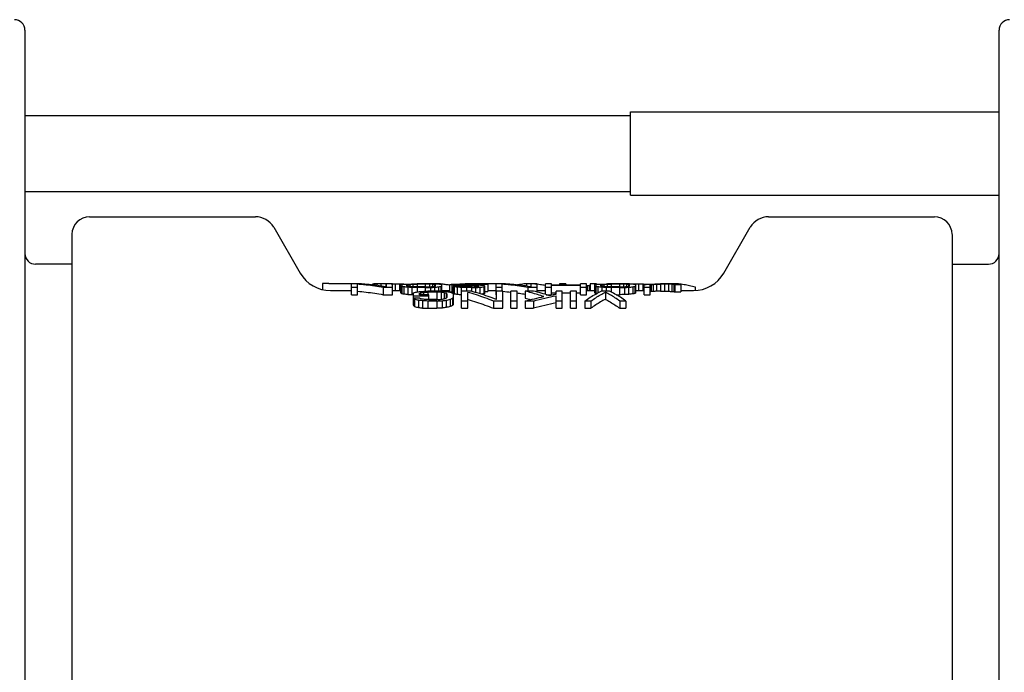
# Model space of a CAD drawing. Header units: inches. Extents: x 0 to 22, y 0 to 17.
# Tile 3 of 8: x 2.9 to 7.3, y 5.2 to 8.1. Entities that reach past the tile are written whole.
import ezdxf

# ---------------------------------------------------------------- set-up
doc = ezdxf.new("R2010")
doc.units = ezdxf.units.IN
doc.header["$LTSCALE"] = 1.21
doc.header["$MEASUREMENT"] = 0
doc.layers.get('0').update_dxf_attribs({"linetype": 'CONTINUOUS'})

msp = doc.modelspace()

# ---------------------------------------------------------------- linework, layer by layer
at = {"color": 7, "linetype": 'CONTINUOUS'}
for p, q in [((2.9131, 8.0683), (2.9131, 0.2887)), ((7.2705, 0.2887), (7.2705, 8.0683)), ((2.9131, 7.6872), (5.6218, 7.6872)), ((5.6218, 7.3307), (5.6218, 7.7034)), ((5.6218, 7.7034), (7.2705, 7.7034)), ((2.9131, 7.347), (5.6218, 7.347)), ((5.6218, 7.3307), (7.2705, 7.3307)), ((3.2021, 7.2336), (3.944, 7.2336)), ((6.2396, 7.2336), (6.9816, 7.2336)), ((4.0258, 7.1864), (4.144, 6.9816)), ((6.0396, 6.9816), (6.1578, 7.1864)), ((3.1233, 7.1546), (3.1233, 4.3486)), ((7.0603, 7.1546), (7.0603, 4.3648)), ((3.1233, 7.021), (2.9604, 7.021)), ((7.0603, 7.021), (7.2233, 7.021)), ((4.2434, 6.9344), (4.2434, 6.9078)), ((4.2729, 6.9344), (4.2434, 6.9344)), ((4.2729, 6.9337), (4.2729, 6.9344)), ((4.4179, 6.9337), (4.2729, 6.9337)), ((4.3733, 6.8846), (4.3733, 6.9328)), ((4.4147, 6.9328), (4.3733, 6.9328)), ((4.4009, 6.9163), (4.3733, 6.9163)), ((4.4009, 6.8846), (4.4009, 6.9315)), ((4.4179, 6.9337), (4.4179, 6.9325)), ((4.4685, 6.932), (4.4685, 6.928)), ((4.4731, 6.9326), (4.4731, 6.9275)), ((4.4868, 6.9332), (4.4868, 6.9259)), ((4.5052, 6.9336), (4.5052, 6.9232)), ((4.5157, 6.9163), (4.5157, 6.8846)), ((4.557, 6.9163), (4.5157, 6.9163)), ((4.5282, 6.9337), (4.5282, 6.9194)), ((4.5511, 6.9337), (4.5282, 6.9337)), ((4.5295, 6.9194), (4.5295, 6.9328)), ((4.557, 6.9328), (4.5295, 6.9328)), ((4.5511, 6.9337), (4.5511, 6.9328)), ((4.5511, 6.9337), (4.5695, 6.9336)), ((4.557, 6.8846), (4.557, 6.9328)), ((4.5695, 6.9336), (4.5695, 6.9029)), ((4.5879, 6.9333), (4.5879, 6.9029)), ((4.5938, 6.8923), (4.5938, 6.9292)), ((4.5971, 6.933), (4.5985, 6.933)), ((4.5984, 6.9218), (4.5984, 6.8901)), ((4.6063, 6.9327), (4.6063, 6.9315)), ((4.6076, 6.9199), (4.6076, 6.8883)), ((4.6108, 6.932), (4.6108, 6.9316)), ((4.6212, 6.9321), (4.6259, 6.9323)), ((4.6213, 6.9239), (4.6213, 6.9292)), ((4.6259, 6.9303), (4.6259, 6.9222)), ((4.6259, 6.9179), (4.6259, 6.8862)), ((4.6351, 6.931), (4.6351, 6.9209)), ((4.6443, 6.9169), (4.6443, 6.8852)), ((4.6489, 6.9315), (4.6489, 6.9199)), ((4.704, 6.9328), (4.6673, 6.9328)), ((4.6673, 6.9317), (4.6673, 6.9194)), ((4.704, 6.9317), (4.6673, 6.9317)), ((4.704, 6.9194), (4.6673, 6.9194)), ((4.6673, 6.9163), (4.6673, 6.8972)), ((4.704, 6.9163), (4.6673, 6.9163)), ((4.704, 6.9317), (4.704, 6.9194)), ((4.704, 6.9163), (4.704, 6.9001)), ((4.7224, 6.9315), (4.7224, 6.9199)), ((4.727, 6.9169), (4.727, 6.9005)), ((4.7349, 6.9337), (4.7349, 6.9325)), ((4.7716, 6.9337), (4.7349, 6.9337)), ((4.7362, 6.931), (4.7362, 6.9209)), ((4.7501, 6.9321), (4.7454, 6.9323)), ((4.7454, 6.9303), (4.7454, 6.9222)), ((4.7454, 6.9179), (4.7454, 6.9005)), ((4.75, 6.9239), (4.75, 6.9292)), ((4.7637, 6.9199), (4.7637, 6.9002)), ((4.7716, 6.9337), (4.7716, 6.9305)), ((4.7729, 6.9218), (4.7729, 6.8999)), ((4.7775, 6.8997), (4.7775, 6.9292)), ((4.8138, 6.9279), (4.814, 6.9278)), ((4.8143, 6.8976), (4.8143, 6.9305)), ((4.8234, 6.928), (4.8234, 6.8964)), ((4.828, 6.9218), (4.828, 6.8901)), ((4.8556, 6.9218), (4.828, 6.9218)), ((4.8326, 6.9204), (4.8326, 6.8887)), ((4.8418, 6.9295), (4.8418, 6.9303)), ((4.8418, 6.9266), (4.8418, 6.9218)), ((4.8464, 6.9184), (4.8464, 6.8868)), ((4.8508, 6.931), (4.851, 6.931)), ((4.851, 6.931), (4.851, 6.9286)), ((4.8602, 6.9259), (4.8602, 6.9209)), ((4.8648, 6.9315), (4.8648, 6.928)), ((4.8648, 6.9169), (4.8648, 6.8852)), ((4.8818, 6.9337), (4.8818, 6.9328)), ((5.0472, 6.9337), (4.8818, 6.9337)), ((4.9199, 6.9328), (4.8832, 6.9328)), ((4.8832, 6.9317), (4.8832, 6.9276)), ((4.9199, 6.9317), (4.8832, 6.9317)), ((4.9107, 6.9276), (4.8832, 6.9276)), ((4.8832, 6.9255), (4.8832, 6.9194)), ((4.9107, 6.9255), (4.8832, 6.9255)), ((4.9107, 6.9194), (4.8832, 6.9194)), ((4.8878, 6.9163), (4.8878, 6.9005)), ((4.9107, 6.9163), (4.8878, 6.9163)), ((4.9107, 6.9255), (4.9107, 6.9194)), ((4.9107, 6.9163), (4.9107, 6.8996)), ((4.9199, 6.9317), (4.9199, 6.9275)), ((4.9245, 6.9251), (4.9245, 6.9199)), ((4.9291, 6.9169), (4.9291, 6.8944)), ((4.9383, 6.9315), (4.9383, 6.927)), ((4.9383, 6.9243), (4.9383, 6.9209)), ((4.9391, 6.9241), (4.9383, 6.9243)), ((4.9429, 6.9222), (4.9429, 6.9231)), ((4.9475, 6.9179), (4.9475, 6.8891)), ((4.9521, 6.9308), (4.9521, 6.9262)), ((4.9567, 6.93), (4.9567, 6.9259)), ((4.9842, 6.93), (4.9567, 6.93)), ((4.9658, 6.9199), (4.9658, 6.8883)), ((4.9704, 6.8901), (4.9704, 6.9235)), ((4.9842, 6.93), (4.9842, 6.8985)), ((5.021, 6.8846), (5.021, 6.9328)), ((5.0623, 6.9328), (5.021, 6.9328)), ((5.0485, 6.9163), (5.021, 6.9163)), ((5.0472, 6.9337), (5.0472, 6.9328)), ((5.0485, 6.9005), (5.0485, 6.9315)), ((5.1574, 6.9337), (5.1574, 6.9225)), ((5.1942, 6.9337), (5.1574, 6.9337)), ((5.1633, 6.9163), (5.1633, 6.9005)), ((5.2047, 6.9163), (5.1633, 6.9163)), ((5.1771, 6.9194), (5.1771, 6.9328)), ((5.2047, 6.9328), (5.1771, 6.9328)), ((5.1942, 6.9337), (5.1942, 6.9328)), ((5.2047, 6.8961), (5.2047, 6.9328)), ((5.2414, 6.8857), (5.2414, 6.9328)), ((5.269, 6.9328), (5.2414, 6.9328)), ((5.269, 6.9163), (5.2414, 6.9163)), ((5.269, 6.9273), (5.269, 6.9328)), ((5.3976, 6.9273), (5.269, 6.9273)), ((5.269, 6.8846), (5.269, 6.9251)), ((5.3976, 6.9251), (5.269, 6.9251)), ((5.3044, 6.9337), (5.3044, 6.9273)), ((5.332, 6.9337), (5.3044, 6.9337)), ((5.332, 6.9337), (5.332, 6.9273)), ((5.3976, 6.9273), (5.3976, 6.9328)), ((5.4252, 6.9328), (5.3976, 6.9328)), ((5.3976, 6.8846), (5.3976, 6.9251)), ((5.4252, 6.9163), (5.3976, 6.9163)), ((5.4252, 6.8846), (5.4252, 6.9328)), ((5.4284, 6.9238), (5.4252, 6.9236)), ((5.4284, 6.9238), (5.4284, 6.9029)), ((5.4376, 6.925), (5.4376, 6.9029)), ((5.4422, 6.9337), (5.4422, 6.9029)), ((5.4698, 6.9337), (5.4422, 6.9337)), ((5.4619, 6.8923), (5.4619, 6.9292)), ((5.4665, 6.9218), (5.4665, 6.8901)), ((5.4698, 6.9337), (5.4698, 6.9309)), ((5.4757, 6.9199), (5.4757, 6.8925)), ((5.4893, 6.9321), (5.4941, 6.9323)), ((5.4895, 6.9239), (5.4895, 6.9292)), ((5.4941, 6.9303), (5.4941, 6.9222)), ((5.4941, 6.9179), (5.4941, 6.9005)), ((5.5032, 6.931), (5.5032, 6.9209)), ((5.5124, 6.9169), (5.5124, 6.9005)), ((5.517, 6.9315), (5.517, 6.9199)), ((5.5203, 6.9327), (5.5194, 6.9327)), ((5.5354, 6.9332), (5.5295, 6.933)), ((5.5387, 6.9333), (5.5354, 6.9332)), ((5.5721, 6.9328), (5.5354, 6.9328)), ((5.5354, 6.9317), (5.5354, 6.9194)), ((5.5721, 6.9317), (5.5354, 6.9317)), ((5.5721, 6.9194), (5.5354, 6.9194)), ((5.5354, 6.9163), (5.5354, 6.8966)), ((5.5721, 6.9163), (5.5354, 6.9163)), ((5.5387, 6.9333), (5.5387, 6.9328)), ((5.557, 6.9336), (5.557, 6.9328)), ((5.5721, 6.9336), (5.557, 6.9336)), ((5.58, 6.9337), (5.5721, 6.9336)), ((5.5721, 6.9317), (5.5721, 6.9194)), ((5.5721, 6.9163), (5.5721, 6.8846)), ((5.58, 6.9337), (5.58, 6.9327)), ((5.6168, 6.9337), (5.58, 6.9337)), ((5.5905, 6.9315), (5.5905, 6.9199)), ((5.5951, 6.9169), (5.5951, 6.8852)), ((5.6043, 6.931), (5.6043, 6.9209)), ((5.6182, 6.9321), (5.6135, 6.9323)), ((5.6135, 6.9303), (5.6135, 6.9222)), ((5.6135, 6.9179), (5.6135, 6.8862)), ((5.6168, 6.9337), (5.6168, 6.9321)), ((5.6168, 6.9337), (5.6397, 6.9336)), ((5.6181, 6.9239), (5.6181, 6.9292)), ((5.6318, 6.9199), (5.6318, 6.8883)), ((5.6397, 6.9336), (5.6397, 6.9305)), ((5.6397, 6.9336), (5.6411, 6.9336)), ((5.641, 6.9218), (5.641, 6.8901)), ((5.6456, 6.8923), (5.6456, 6.9292)), ((5.6581, 6.9333), (5.6581, 6.9029)), ((5.6765, 6.9327), (5.6765, 6.9029)), ((5.6811, 6.9324), (5.6826, 6.9323)), ((5.6824, 6.8846), (5.6824, 6.9292)), ((5.7099, 6.9163), (5.6824, 6.9163)), ((5.6857, 6.932), (5.6857, 6.9302)), ((5.7098, 6.9321), (5.7145, 6.9323)), ((5.7099, 6.8846), (5.7099, 6.9292)), ((5.7145, 6.9303), (5.7145, 6.8987)), ((5.7237, 6.931), (5.7237, 6.8995)), ((5.7375, 6.9315), (5.7375, 6.8999)), ((5.7742, 6.9328), (5.7559, 6.9328)), ((5.7559, 6.9317), (5.7559, 6.9001)), ((5.7742, 6.9317), (5.7559, 6.9317)), ((5.7742, 6.9317), (5.7742, 6.9001)), ((5.7926, 6.9315), (5.7926, 6.8999)), ((5.8005, 6.9337), (5.8005, 6.9326)), ((5.8372, 6.9337), (5.8005, 6.9337)), ((5.8064, 6.931), (5.8064, 6.8995)), ((5.8156, 6.9303), (5.8156, 6.8987)), ((5.8202, 6.9292), (5.8202, 6.8976)), ((5.8477, 6.9292), (5.8202, 6.9292)), ((5.8372, 6.9337), (5.8372, 6.9311)), ((5.8477, 6.9292), (5.8477, 6.8976)), ((5.9107, 6.9198), (5.9107, 6.9035)), ((4.2804, 6.9029), (4.3733, 6.9029)), ((4.3733, 6.8846), (4.4009, 6.8846)), ((4.5157, 6.8846), (4.557, 6.8846)), ((4.557, 6.9029), (4.5938, 6.9029)), ((4.6443, 6.8852), (4.6505, 6.885)), ((4.6505, 6.8371), (4.6505, 6.8918)), ((4.7194, 6.8783), (4.6505, 6.8783)), ((4.6781, 6.884), (4.6781, 6.891)), ((4.7194, 6.884), (4.6781, 6.884)), ((4.6827, 6.8935), (4.6827, 6.884)), ((4.6964, 6.8951), (4.6964, 6.884)), ((4.7561, 6.9005), (4.7148, 6.9005)), ((4.7148, 6.8959), (4.7148, 6.884)), ((4.7561, 6.8959), (4.7148, 6.8959)), ((4.7194, 6.863), (4.7194, 6.884)), ((4.7561, 6.8959), (4.7561, 6.8639)), ((4.7745, 6.8951), (4.7745, 6.8641)), ((4.7775, 6.9029), (4.8143, 6.9029)), ((4.7883, 6.8935), (4.7883, 6.8662)), ((4.7975, 6.891), (4.7975, 6.8693)), ((4.8021, 6.8734), (4.8021, 6.8875)), ((4.8234, 6.8964), (4.828, 6.8961)), ((4.8296, 6.8412), (4.8296, 6.8875)), ((4.8648, 6.8852), (4.8664, 6.8851)), ((4.8664, 6.8239), (4.8664, 6.9005)), ((4.9077, 6.9005), (4.8664, 6.9005)), ((4.8939, 6.8239), (4.8939, 6.8951)), ((4.9704, 6.8985), (4.9842, 6.8985)), ((4.9842, 6.9029), (5.021, 6.9029)), ((5.021, 6.8846), (5.0226, 6.8846)), ((5.0226, 6.863), (5.0226, 6.9005)), ((5.0501, 6.9005), (5.0226, 6.9005)), ((5.0501, 6.8239), (5.0501, 6.9005)), ((5.0869, 6.8239), (5.0869, 6.9005)), ((5.1144, 6.9005), (5.0869, 6.9005)), ((5.1144, 6.8239), (5.1144, 6.9005)), ((5.1512, 6.9005), (5.1512, 6.8686)), ((5.1879, 6.9005), (5.1512, 6.9005)), ((5.2047, 6.9029), (5.2414, 6.9029)), ((5.2452, 6.8846), (5.269, 6.8846)), ((5.269, 6.8935), (5.289, 6.8935)), ((5.289, 6.8875), (5.289, 6.9005)), ((5.3165, 6.9005), (5.289, 6.9005)), ((5.289, 6.8239), (5.289, 6.8802)), ((5.3165, 6.8239), (5.3165, 6.9005)), ((5.3165, 6.8935), (5.3533, 6.8935)), ((5.3533, 6.8239), (5.3533, 6.9005)), ((5.3808, 6.9005), (5.3533, 6.9005)), ((5.3808, 6.8239), (5.3808, 6.9005)), ((5.3808, 6.8935), (5.3976, 6.8935)), ((5.3976, 6.8846), (5.4252, 6.8846)), ((5.4252, 6.9029), (5.4619, 6.9029)), ((5.5278, 6.9005), (5.4911, 6.9005)), ((5.5094, 6.8959), (5.5094, 6.8639)), ((5.5576, 6.8846), (5.5721, 6.8846)), ((5.6456, 6.9029), (5.6824, 6.9029)), ((5.6824, 6.8846), (5.7099, 6.8846)), ((5.7559, 6.9001), (5.7742, 6.9001)), ((5.8202, 6.8976), (5.8477, 6.8976)), ((5.8477, 6.9029), (5.9032, 6.9029)), ((4.6781, 6.8693), (4.6505, 6.8693)), ((4.6551, 6.8641), (4.6551, 6.8317)), ((4.6735, 6.8597), (4.6735, 6.8273)), ((4.6918, 6.8574), (4.6918, 6.825)), ((4.7561, 6.863), (4.7148, 6.863)), ((4.7148, 6.8563), (4.7148, 6.8239)), ((4.7561, 6.8563), (4.7148, 6.8563)), ((4.7194, 6.8639), (4.7561, 6.8639)), ((4.7561, 6.8639), (4.7654, 6.8635)), ((4.7561, 6.8563), (4.7561, 6.8239)), ((4.7791, 6.8574), (4.7791, 6.825)), ((4.7975, 6.8597), (4.7975, 6.8273)), ((4.8159, 6.8641), (4.8159, 6.8317)), ((4.825, 6.8683), (4.825, 6.836)), ((4.8939, 6.8563), (4.8664, 6.8563)), ((4.8939, 6.8631), (4.8958, 6.8626)), ((5.0088, 6.8563), (5.0088, 6.8239)), ((5.0501, 6.8563), (5.0088, 6.8563)), ((5.1144, 6.8563), (5.0869, 6.8563)), ((5.1512, 6.8563), (5.1512, 6.8239)), ((5.1879, 6.8563), (5.1512, 6.8563)), ((5.1879, 6.8563), (5.1879, 6.8239)), ((5.3165, 6.8563), (5.289, 6.8563)), ((5.3808, 6.8563), (5.3533, 6.8563)), ((5.4176, 6.8563), (5.4176, 6.8239)), ((5.4451, 6.8563), (5.4176, 6.8563)), ((5.4451, 6.8563), (5.4451, 6.8239)), ((5.5737, 6.8563), (5.5737, 6.8239)), ((5.6013, 6.8563), (5.5737, 6.8563)), ((5.6013, 6.8563), (5.6013, 6.8239)), ((4.7148, 6.8239), (4.7561, 6.8239)), ((4.8664, 6.8239), (4.8939, 6.8239)), ((5.0088, 6.8239), (5.0501, 6.8239)), ((5.0869, 6.8239), (5.1144, 6.8239)), ((5.1512, 6.8239), (5.1879, 6.8239)), ((5.289, 6.8239), (5.3165, 6.8239)), ((5.3533, 6.8239), (5.3808, 6.8239)), ((5.4176, 6.8239), (5.4451, 6.8239)), ((5.5737, 6.8239), (5.6013, 6.8239))]:
    msp.add_line(p, q, dxfattribs=at)
for centre, radius, start, end in [((2.8659, 8.0683), 0.0472, 0, 90), ((7.3177, 8.0683), 0.0472, 90, 180), ((3.2021, 7.1549), 0.0787, 90, 180), ((3.944, 7.1391), 0.0945, 30, 90), ((6.2396, 7.1391), 0.0945, 90, 150), ((6.9816, 7.1549), 0.0787, 0, 90), ((2.9604, 7.0683), 0.0472, 180, 270), ((7.2233, 7.0683), 0.0472, 270, 360), ((4.2804, 7.0604), 0.1575, 210, 270), ((5.9032, 7.0604), 0.1575, 270, 330)]:
    msp.add_arc(centre, radius, start, end, dxfattribs=at)
for points, start_tangent, end_tangent in [([(4.4144, 6.9303), (4.4009, 6.9315)], (-0.013542, 0.001202), (-0.013556, 0.001024)), ([(4.5157, 6.9163), (4.4775, 6.9228), (4.4392, 6.9278), (4.4144, 6.9303)], (-0.100518, 0.018895), (-0.101878, 0.009042)), ([(4.5165, 6.9216), (4.4913, 6.9254), (4.453, 6.9298), (4.4147, 6.9328)], (-0.101204, 0.016382), (-0.102352, 0.005881)), ([(4.4731, 6.9326), (4.4708, 6.9323), (4.4685, 6.932)], (-0.004597, -0.000514), (-0.004589, -0.000585)), ([(4.4868, 6.9332), (4.4799, 6.9329), (4.4731, 6.9326)], (-0.013782, -0.000557), (-0.013777, -0.000685)), ([(4.5052, 6.9336), (4.496, 6.9334), (4.4868, 6.9332)], (-0.018373, -0.000346), (-0.018372, -0.000418)), ([(4.5282, 6.9337), (4.5167, 6.9336), (4.5052, 6.9336)], (-0.022966, -0.000107), (-0.022966, -0.000115)), ([(4.5295, 6.9194), (4.5165, 6.9216)], (-0.012943, 0.002268), (-0.012972, 0.0021)), ([(4.5695, 6.9336), (4.5787, 6.9334), (4.5879, 6.9333)], (0.018373, -0.00023), (0.018373, -0.000262)), ([(4.5879, 6.9333), (4.5971, 6.933)], (0.009187, -0.000262), (0.009186, -0.000294)), ([(4.5938, 6.9292), (4.5961, 6.9299), (4.5984, 6.9305)], (0.004566, 0.001437), (0.00462, 0.001252)), ([(4.5984, 6.9218), (4.5961, 6.9229), (4.5938, 6.9239)], (-0.004554, 0.002233), (-0.004632, 0.002067)), ([(4.5984, 6.9305), (4.603, 6.931), (4.6076, 6.9315)], (0.00918, 0.000995), (0.009193, 0.000868)), ([(4.6076, 6.9199), (4.603, 6.9209), (4.5984, 6.9218)], (-0.009174, 0.001928), (-0.009199, 0.001804)), ([(4.5985, 6.933), (4.6063, 6.9327)], (0.007791, -0.000254), (0.00779, -0.000277)), ([(4.6063, 6.9327), (4.6086, 6.9324)], (0.002299, -0.000327), (0.002294, -0.000358)), ([(4.6076, 6.9315), (4.6168, 6.9319), (4.6212, 6.9321)], (0.013657, 0.000645), (0.01366, 0.000574)), ([(4.6259, 6.9179), (4.6168, 6.9189), (4.6076, 6.9199)], (-0.018366, 0.00206), (-0.01838, 0.001932)), ([(4.6086, 6.9324), (4.6108, 6.932)], (0.002299, -0.000359), (0.002294, -0.00039)), ([(4.6213, 6.9292), (4.6236, 6.9297), (4.6259, 6.9303)], (0.004579, 0.001153), (0.004607, 0.001031)), ([(4.6259, 6.9222), (4.6236, 6.9231), (4.6213, 6.9239)], (-0.004572, 0.001761), (-0.004614, 0.001647)), ([(4.6259, 6.9323), (4.6351, 6.9324), (4.6443, 6.9326)], (0.018372, 0.00037), (0.018373, 0.000338)), ([(4.6259, 6.9303), (4.6305, 6.9306), (4.6351, 6.931)], (0.009183, 0.000771), (0.009189, 0.000699)), ([(4.6351, 6.9209), (4.6305, 6.9216), (4.6259, 6.9222)], (-0.009181, 0.001399), (-0.009192, 0.001327)), ([(4.6443, 6.9169), (4.6351, 6.9174), (4.6259, 6.9179)], (-0.018372, 0.001063), (-0.018374, 0.001031)), ([(4.6351, 6.931), (4.642, 6.9312), (4.6489, 6.9315)], (0.013779, 0.000466), (0.01378, 0.000434)), ([(4.6489, 6.9199), (4.642, 6.9204), (4.6351, 6.9209)], (-0.013778, 0.000965), (-0.013781, 0.000933)), ([(4.6443, 6.9326), (4.6558, 6.9327), (4.6673, 6.9328)], (0.022966, 0.000169), (0.022966, 0.000161)), ([(4.6673, 6.9163), (4.6558, 6.9166), (4.6443, 6.9169)], (-0.022966, 0.00054), (-0.022966, 0.000531)), ([(4.6489, 6.9315), (4.6581, 6.9316), (4.6673, 6.9317)], (0.018373, 0.000217), (0.018373, 0.000209)), ([(4.6673, 6.9194), (4.6581, 6.9197), (4.6489, 6.9199)], (-0.018373, 0.000491), (-0.018373, 0.000483)), ([(4.727, 6.9326), (4.7155, 6.9327), (4.704, 6.9328)], (-0.022966, 0.000169), (-0.022966, 0.000161)), ([(4.7224, 6.9315), (4.7132, 6.9316), (4.704, 6.9317)], (-0.018373, 0.000217), (-0.018373, 0.000209)), ([(4.704, 6.9194), (4.7132, 6.9197), (4.7224, 6.9199)], (0.018373, 0.000491), (0.018373, 0.000483)), ([(4.704, 6.9163), (4.7155, 6.9166), (4.727, 6.9169)], (0.022966, 0.00054), (0.022966, 0.000531)), ([(4.7362, 6.931), (4.7293, 6.9312), (4.7224, 6.9315)], (-0.013779, 0.000466), (-0.01378, 0.000434)), ([(4.7224, 6.9199), (4.7293, 6.9204), (4.7362, 6.9209)], (0.013778, 0.000965), (0.013781, 0.000933)), ([(4.7269, 6.933), (4.7252, 6.9329)], (-0.001784, -0.000169), (-0.001783, -0.000179)), ([(4.7349, 6.9337), (4.7269, 6.933)], (-0.007924, -0.000544), (-0.007908, -0.000747)), ([(4.7454, 6.9323), (4.7362, 6.9324), (4.727, 6.9326)], (-0.018372, 0.00037), (-0.018373, 0.000338)), ([(4.727, 6.9169), (4.7362, 6.9174), (4.7454, 6.9179)], (0.018372, 0.001063), (0.018374, 0.001031)), ([(4.7454, 6.9303), (4.7408, 6.9306), (4.7362, 6.931)], (-0.009183, 0.000771), (-0.009189, 0.000699)), ([(4.7362, 6.9209), (4.7408, 6.9216), (4.7454, 6.9222)], (0.009181, 0.001399), (0.009192, 0.001327)), ([(4.75, 6.9292), (4.7477, 6.9297), (4.7454, 6.9303)], (-0.004579, 0.001153), (-0.004607, 0.001031)), ([(4.7454, 6.9222), (4.7477, 6.9231), (4.75, 6.9239)], (0.004572, 0.001761), (0.004614, 0.001647)), ([(4.7454, 6.9179), (4.7545, 6.9189), (4.7637, 6.9199)], (0.018366, 0.00206), (0.01838, 0.001932)), ([(4.7637, 6.9315), (4.7546, 6.9319), (4.7501, 6.9321)], (-0.013657, 0.000645), (-0.01366, 0.000574)), ([(4.7729, 6.9305), (4.7683, 6.931), (4.7637, 6.9315)], (-0.00918, 0.000995), (-0.009193, 0.000868)), ([(4.7637, 6.9199), (4.7683, 6.9209), (4.7729, 6.9218)], (0.009174, 0.001928), (0.009199, 0.001804)), ([(4.7716, 6.9337), (4.7733, 6.9336)], (0.001641, -0.000113), (0.00164, -0.000121)), ([(4.7775, 6.9292), (4.7752, 6.9299), (4.7729, 6.9305)], (-0.004566, 0.001437), (-0.00462, 0.001252)), ([(4.7729, 6.9218), (4.7752, 6.9229), (4.7775, 6.9239)], (0.004554, 0.002233), (0.004632, 0.002067)), ([(4.7733, 6.9336), (4.7779, 6.9332)], (0.004699, -0.000348), (0.004693, -0.000419)), ([(4.7779, 6.9332), (4.7961, 6.931), (4.8138, 6.9279)], (0.036079, -0.003223), (0.035472, -0.007333)), ([(4.8143, 6.9305), (4.8189, 6.931), (4.8234, 6.9315)], (0.00918, 0.000995), (0.009193, 0.000868)), ([(4.8234, 6.928), (4.8189, 6.9286), (4.8143, 6.9292)], (-0.009178, 0.001284), (-0.009195, 0.001158)), ([(4.8234, 6.9315), (4.8326, 6.9319), (4.8418, 6.9323)], (0.01837, 0.000868), (0.018375, 0.00074)), ([(4.8418, 6.9266), (4.8326, 6.9273), (4.8234, 6.928)], (-0.018368, 0.001413), (-0.018377, 0.001285)), ([(4.8326, 6.9204), (4.8303, 6.9211), (4.828, 6.9218)], (-0.004583, 0.001421), (-0.004603, 0.001354)), ([(4.8464, 6.9184), (4.8395, 6.9194), (4.8326, 6.9204)], (-0.01377, 0.002027), (-0.013788, 0.0019)), ([(4.8418, 6.9323), (4.851, 6.9324), (4.8602, 6.9326)], (0.018372, 0.00037), (0.018373, 0.000338)), ([(4.8418, 6.9303), (4.8464, 6.9306)], (0.004592, 0.000385), (0.004593, 0.000368)), ([(4.851, 6.9286), (4.8464, 6.929), (4.8418, 6.9295)], (-0.009183, 0.000915), (-0.00919, 0.000844)), ([(4.8602, 6.9259), (4.851, 6.9263), (4.8418, 6.9266)], (-0.018372, 0.000739), (-0.018373, 0.000707)), ([(4.8464, 6.9306), (4.8508, 6.931)], (0.004405, 0.000352), (0.004406, 0.000336)), ([(4.8648, 6.9169), (4.8556, 6.9177), (4.8464, 6.9184)], (-0.01837, 0.001594), (-0.018376, 0.001522)), ([(4.851, 6.931), (4.8579, 6.9312), (4.8648, 6.9315)], (0.013779, 0.000466), (0.01378, 0.000434)), ([(4.8648, 6.928), (4.8579, 6.9283), (4.851, 6.9286)], (-0.013779, 0.000643), (-0.01378, 0.00061)), ([(4.8602, 6.9209), (4.8579, 6.9213), (4.8556, 6.9218)], (-0.00459, 0.000932), (-0.004596, 0.000901)), ([(4.8602, 6.9326), (4.8717, 6.9327), (4.8832, 6.9328)], (0.022966, 0.000169), (0.022966, 0.000161)), ([(4.8832, 6.9255), (4.8717, 6.9257), (4.8602, 6.9259)], (-0.022966, 0.000378), (-0.022966, 0.00037)), ([(4.8694, 6.9199), (4.8648, 6.9204), (4.8602, 6.9209)], (-0.009185, 0.000965), (-0.009188, 0.000933)), ([(4.8648, 6.9315), (4.874, 6.9316), (4.8832, 6.9317)], (0.018373, 0.000217), (0.018373, 0.000209)), ([(4.8832, 6.9276), (4.874, 6.9278), (4.8648, 6.928)], (-0.018373, 0.000329), (-0.018373, 0.000321)), ([(4.8878, 6.9163), (4.8763, 6.9166), (4.8648, 6.9169)], (-0.022966, 0.00054), (-0.022966, 0.000531)), ([(4.8832, 6.9194), (4.8763, 6.9197), (4.8694, 6.9199)], (-0.013779, 0.000491), (-0.01378, 0.000483)), ([(4.9291, 6.9273), (4.9199, 6.9275), (4.9107, 6.9276)], (-0.018373, 0.000337), (-0.018373, 0.000329)), ([(4.9245, 6.9251), (4.9176, 6.9253), (4.9107, 6.9255)], (-0.013779, 0.000386), (-0.01378, 0.000378)), ([(4.9107, 6.9194), (4.9176, 6.9197), (4.9245, 6.9199)], (0.013779, 0.000491), (0.01378, 0.000483)), ([(4.9107, 6.9163), (4.9199, 6.9166), (4.9291, 6.9169)], (0.018373, 0.00054), (0.018373, 0.000532)), ([(4.9429, 6.9326), (4.9314, 6.9327), (4.9199, 6.9328)], (-0.022966, 0.000169), (-0.022966, 0.000161)), ([(4.9383, 6.9315), (4.9291, 6.9316), (4.9199, 6.9317)], (-0.018373, 0.000217), (-0.018373, 0.000209)), ([(4.9383, 6.9243), (4.9314, 6.9247), (4.9245, 6.9251)], (-0.013779, 0.000804), (-0.01378, 0.000771)), ([(4.9245, 6.9199), (4.9314, 6.9204), (4.9383, 6.9209)], (0.013778, 0.000965), (0.013781, 0.000933)), ([(4.9475, 6.9266), (4.9383, 6.927), (4.9291, 6.9273)], (-0.018372, 0.000707), (-0.018373, 0.000675)), ([(4.9291, 6.9169), (4.9383, 6.9174), (4.9475, 6.9179)], (0.018372, 0.001063), (0.018374, 0.001031)), ([(4.9521, 6.9308), (4.9452, 6.9311), (4.9383, 6.9315)], (-0.013778, 0.000723), (-0.013781, 0.000651)), ([(4.9383, 6.9209), (4.9406, 6.9216), (4.9429, 6.9222)], (0.004583, 0.001397), (0.004603, 0.00133)), ([(4.9406, 6.9237), (4.9391, 6.9241)], (-0.001431, 0.000387), (-0.001433, 0.00038)), ([(4.9429, 6.9231), (4.9406, 6.9237)], (-0.002294, 0.000638), (-0.002299, 0.000621)), ([(4.9658, 6.9321), (4.9544, 6.9324), (4.9429, 6.9326)], (-0.022965, 0.000579), (-0.022967, 0.000507)), ([(4.9658, 6.9251), (4.9567, 6.9259), (4.9475, 6.9266)], (-0.018368, 0.001542), (-0.018378, 0.001414)), ([(4.9475, 6.9179), (4.9566, 6.9189), (4.9658, 6.9199)], (0.018366, 0.00206), (0.01838, 0.001932)), ([(4.9567, 6.93), (4.9544, 6.9304), (4.9521, 6.9308)], (-0.004587, 0.000794), (-0.004599, 0.000724)), ([(4.9796, 6.931), (4.9727, 6.9316), (4.9658, 6.9321)], (-0.013772, 0.001164), (-0.013787, 0.000965)), ([(4.9681, 6.9243), (4.9658, 6.9251)], (-0.002292, 0.000802), (-0.002302, 0.000773)), ([(4.9658, 6.9199), (4.9681, 6.9209), (4.9704, 6.9218)], (0.00457, 0.001921), (0.004616, 0.00181)), ([(4.9704, 6.9235), (4.9681, 6.9243)], (-0.002291, 0.000834), (-0.002301, 0.000805)), ([(4.9842, 6.93), (4.9819, 6.9305), (4.9796, 6.931)], (-0.00458, 0.001057), (-0.004606, 0.000935)), ([(5.0621, 6.9303), (5.0485, 6.9315)], (-0.013542, 0.001202), (-0.013556, 0.001024)), ([(5.1633, 6.9163), (5.1252, 6.9228), (5.0869, 6.9278), (5.0621, 6.9303)], (-0.100518, 0.018895), (-0.101878, 0.009042)), ([(5.1642, 6.9216), (5.1389, 6.9254), (5.1006, 6.9298), (5.0623, 6.9328)], (-0.101204, 0.016382), (-0.102352, 0.005881)), ([(5.1574, 6.9337), (5.1329, 6.931), (5.1167, 6.9282)], (-0.041042, -0.002815), (-0.040323, -0.008149)), ([(5.1771, 6.9194), (5.1642, 6.9216)], (-0.012943, 0.002268), (-0.012972, 0.0021)), ([(5.1942, 6.9337), (5.2025, 6.933)], (0.00831, -0.00057), (0.008292, -0.000794)), ([(5.2025, 6.933), (5.2047, 6.9328)], (0.002197, -0.00021), (0.002195, -0.000226)), ([(5.2047, 6.9328), (5.2187, 6.931), (5.2403, 6.927)], (0.035947, -0.0037), (0.035294, -0.007761)), ([(5.2403, 6.927), (5.2414, 6.9268)], (0.0011, -0.000242), (0.001099, -0.000246)), ([(5.4376, 6.925), (5.433, 6.9244), (5.4284, 6.9238)], (-0.009191, -0.001165), (-0.009182, -0.001236)), ([(5.4422, 6.9265), (5.4399, 6.9258), (5.4376, 6.925)], (-0.004612, -0.001429), (-0.004574, -0.001546)), ([(5.4619, 6.9292), (5.4642, 6.9299), (5.4665, 6.9305)], (0.004566, 0.001437), (0.00462, 0.001252)), ([(5.4665, 6.9218), (5.4642, 6.9229), (5.4619, 6.9239)], (-0.004554, 0.002233), (-0.004632, 0.002067)), ([(5.4665, 6.9305), (5.4711, 6.931), (5.4757, 6.9315)], (0.00918, 0.000995), (0.009193, 0.000868)), ([(5.4757, 6.9199), (5.4711, 6.9209), (5.4665, 6.9218)], (-0.009174, 0.001928), (-0.009199, 0.001804)), ([(5.4757, 6.9315), (5.4849, 6.9319), (5.4893, 6.9321)], (0.013657, 0.000645), (0.01366, 0.000574)), ([(5.4941, 6.9179), (5.4849, 6.9189), (5.4757, 6.9199)], (-0.018366, 0.00206), (-0.01838, 0.001932)), ([(5.4895, 6.9292), (5.4918, 6.9297), (5.4941, 6.9303)], (0.004578, 0.001153), (0.004607, 0.001031)), ([(5.4941, 6.9222), (5.4918, 6.9231), (5.4895, 6.9239)], (-0.004572, 0.001761), (-0.004614, 0.001647)), ([(5.4941, 6.9323), (5.5032, 6.9324), (5.5124, 6.9326)], (0.018372, 0.00037), (0.018373, 0.000338)), ([(5.4941, 6.9303), (5.4986, 6.9306), (5.5032, 6.931)], (0.009183, 0.000771), (0.009189, 0.000699)), ([(5.5032, 6.9209), (5.4986, 6.9216), (5.4941, 6.9222)], (-0.009181, 0.001399), (-0.009192, 0.001327)), ([(5.5124, 6.9169), (5.5032, 6.9174), (5.4941, 6.9179)], (-0.018372, 0.001063), (-0.018374, 0.001031)), ([(5.5032, 6.931), (5.5101, 6.9312), (5.517, 6.9315)], (0.013779, 0.000466), (0.01378, 0.000434)), ([(5.517, 6.9199), (5.5101, 6.9204), (5.5032, 6.9209)], (-0.013778, 0.000965), (-0.013781, 0.000933)), ([(5.5124, 6.9326), (5.5239, 6.9327), (5.5354, 6.9328)], (0.022966, 0.000169), (0.022966, 0.000161)), ([(5.5354, 6.9163), (5.5239, 6.9166), (5.5124, 6.9169)], (-0.022966, 0.00054), (-0.022966, 0.000531)), ([(5.517, 6.9315), (5.5262, 6.9316), (5.5354, 6.9317)], (0.018373, 0.000217), (0.018373, 0.000209)), ([(5.5354, 6.9194), (5.5262, 6.9197), (5.517, 6.9199)], (-0.018373, 0.000491), (-0.018373, 0.000483)), ([(5.5295, 6.933), (5.5203, 6.9327)], (-0.009186, -0.000294), (-0.009185, -0.000326)), ([(5.557, 6.9336), (5.5479, 6.9334), (5.5387, 6.9333)], (-0.018373, -0.00023), (-0.018372, -0.000262)), ([(5.5951, 6.9326), (5.5836, 6.9327), (5.5721, 6.9328)], (-0.022966, 0.000169), (-0.022966, 0.000161)), ([(5.5905, 6.9315), (5.5813, 6.9316), (5.5721, 6.9317)], (-0.018373, 0.000217), (-0.018373, 0.000209)), ([(5.5721, 6.9194), (5.5813, 6.9197), (5.5905, 6.9199)], (0.018373, 0.000491), (0.018373, 0.000483)), ([(5.5721, 6.9163), (5.5836, 6.9166), (5.5951, 6.9169)], (0.022966, 0.00054), (0.022966, 0.000531)), ([(5.6043, 6.931), (5.5974, 6.9312), (5.5905, 6.9315)], (-0.013779, 0.000466), (-0.01378, 0.000434)), ([(5.5905, 6.9199), (5.5974, 6.9204), (5.6043, 6.9209)], (0.013778, 0.000965), (0.013781, 0.000933)), ([(5.6135, 6.9323), (5.6043, 6.9324), (5.5951, 6.9326)], (-0.018372, 0.00037), (-0.018373, 0.000338)), ([(5.5951, 6.9169), (5.6043, 6.9174), (5.6135, 6.9179)], (0.018372, 0.001063), (0.018374, 0.001031)), ([(5.6135, 6.9303), (5.6089, 6.9306), (5.6043, 6.931)], (-0.009183, 0.000771), (-0.009189, 0.000699)), ([(5.6043, 6.9209), (5.6089, 6.9216), (5.6135, 6.9222)], (0.009181, 0.001399), (0.009192, 0.001327)), ([(5.6181, 6.9292), (5.6158, 6.9297), (5.6135, 6.9303)], (-0.004578, 0.001153), (-0.004607, 0.001031)), ([(5.6135, 6.9222), (5.6158, 6.9231), (5.6181, 6.9239)], (0.004572, 0.001761), (0.004614, 0.001647)), ([(5.6135, 6.9179), (5.6227, 6.9189), (5.6318, 6.9199)], (0.018366, 0.00206), (0.01838, 0.001932)), ([(5.6318, 6.9315), (5.6227, 6.9319), (5.6182, 6.9321)], (-0.013657, 0.000645), (-0.01366, 0.000574)), ([(5.641, 6.9305), (5.6364, 6.931), (5.6318, 6.9315)], (-0.00918, 0.000995), (-0.009193, 0.000868)), ([(5.6318, 6.9199), (5.6364, 6.9209), (5.641, 6.9218)], (0.009174, 0.001928), (0.009199, 0.001804)), ([(5.6456, 6.9292), (5.6433, 6.9299), (5.641, 6.9305)], (-0.004566, 0.001437), (-0.00462, 0.001252)), ([(5.641, 6.9218), (5.6433, 6.9229), (5.6456, 6.9239)], (0.004554, 0.002233), (0.004632, 0.002067)), ([(5.6411, 6.9336), (5.6489, 6.9334), (5.6581, 6.9333)], (0.017021, -0.000216), (0.017021, -0.000243)), ([(5.6581, 6.9333), (5.6673, 6.933), (5.6765, 6.9327)], (0.018375, -0.000525), (0.018371, -0.000653)), ([(5.6765, 6.9327), (5.6811, 6.9324)], (0.004595, -0.000327), (0.004592, -0.000358)), ([(5.6824, 6.9292), (5.6847, 6.9299), (5.687, 6.9305)], (0.004566, 0.001437), (0.00462, 0.001252)), ([(5.6826, 6.9323), (5.6857, 6.932)], (0.00303, -0.000244), (0.003029, -0.000257)), ([(5.6857, 6.932), (5.6879, 6.9315)], (0.002302, -0.000489), (0.002291, -0.000537)), ([(5.687, 6.9305), (5.6916, 6.931), (5.6962, 6.9315)], (0.00918, 0.000995), (0.009193, 0.000868)), ([(5.6879, 6.9315), (5.6902, 6.9309)], (0.002302, -0.000539), (0.00229, -0.000587)), ([(5.6962, 6.9315), (5.7053, 6.9319), (5.7098, 6.9321)], (0.013657, 0.000645), (0.01366, 0.000574)), ([(5.7099, 6.9292), (5.7122, 6.9297), (5.7145, 6.9303)], (0.004578, 0.001153), (0.004607, 0.001031)), ([(5.7145, 6.9323), (5.7237, 6.9324), (5.7329, 6.9326)], (0.018372, 0.00037), (0.018373, 0.000338)), ([(5.7145, 6.9303), (5.7191, 6.9306), (5.7237, 6.931)], (0.009183, 0.000771), (0.009189, 0.000699)), ([(5.7237, 6.931), (5.7306, 6.9312), (5.7375, 6.9315)], (0.013779, 0.000466), (0.01378, 0.000434)), ([(5.7329, 6.9326), (5.7444, 6.9327), (5.7559, 6.9328)], (0.022966, 0.000169), (0.022966, 0.000161)), ([(5.7375, 6.9315), (5.7467, 6.9316), (5.7559, 6.9317)], (0.018373, 0.000217), (0.018373, 0.000209)), ([(5.7972, 6.9326), (5.7857, 6.9327), (5.7742, 6.9328)], (-0.022966, 0.000169), (-0.022966, 0.000161)), ([(5.7926, 6.9315), (5.7834, 6.9316), (5.7742, 6.9317)], (-0.018373, 0.000217), (-0.018373, 0.000209)), ([(5.7971, 6.9334), (5.7911, 6.9329)], (-0.006051, -0.000482), (-0.00604, -0.0006)), ([(5.8064, 6.931), (5.7995, 6.9312), (5.7926, 6.9315)], (-0.013779, 0.000466), (-0.01378, 0.000434)), ([(5.8005, 6.9337), (5.7971, 6.9334)], (-0.003367, -0.000231), (-0.003365, -0.000268)), ([(5.8156, 6.9323), (5.8064, 6.9324), (5.7972, 6.9326)], (-0.018372, 0.00037), (-0.018373, 0.000338)), ([(5.8156, 6.9303), (5.811, 6.9306), (5.8064, 6.931)], (-0.009183, 0.000771), (-0.009189, 0.000699)), ([(5.8339, 6.9315), (5.8248, 6.9319), (5.8156, 6.9323)], (-0.01837, 0.000868), (-0.018375, 0.00074)), ([(5.8202, 6.9292), (5.8179, 6.9297), (5.8156, 6.9303)], (-0.004578, 0.001153), (-0.004607, 0.001031)), ([(5.8431, 6.9305), (5.8385, 6.931), (5.8339, 6.9315)], (-0.00918, 0.000995), (-0.009193, 0.000868)), ([(5.8372, 6.9337), (5.8434, 6.9332)], (0.006196, -0.000425), (0.006187, -0.00055)), ([(5.8477, 6.9292), (5.8454, 6.9299), (5.8431, 6.9305)], (-0.004566, 0.001437), (-0.00462, 0.001252)), ([(5.8434, 6.9332), (5.8481, 6.9327)], (0.004696, -0.000417), (0.004689, -0.000489)), ([(5.8481, 6.9327), (5.8618, 6.931), (5.8863, 6.9264), (5.9107, 6.9198)], (0.063679, -0.006635), (0.061149, -0.018969)), ([(4.4009, 6.8999), (4.4392, 6.8963), (4.4775, 6.8912), (4.5157, 6.8846)], (0.115559, -0.008835), (0.113856, -0.021653)), ([(4.5938, 6.8923), (4.5961, 6.8913), (4.5984, 6.8901)], (0.004633, -0.002091), (0.004553, -0.002258)), ([(4.5984, 6.8901), (4.603, 6.8892), (4.6076, 6.8883)], (0.009199, -0.001825), (0.009173, -0.001951)), ([(4.6076, 6.8883), (4.6168, 6.8873), (4.6259, 6.8862)], (0.01838, -0.001954), (0.018366, -0.002084)), ([(4.6259, 6.8862), (4.6351, 6.8857), (4.6443, 6.8852)], (0.018374, -0.001043), (0.018372, -0.001075)), ([(4.6505, 6.8918), (4.6528, 6.8935), (4.6551, 6.8951)], (0.004562, 0.003315), (0.004625, 0.003226)), ([(4.6551, 6.8951), (4.6643, 6.8967), (4.6735, 6.8982)], (0.018362, 0.003202), (0.018384, 0.003073)), ([(4.6735, 6.8982), (4.6827, 6.899), (4.6918, 6.8997)], (0.018371, 0.001535), (0.018374, 0.001502)), ([(4.6781, 6.891), (4.6804, 6.8922), (4.6827, 6.8935)], (0.004577, 0.00252), (0.004609, 0.002462)), ([(4.6827, 6.8935), (4.6895, 6.8943), (4.6964, 6.8951)], (0.013778, 0.001635), (0.013781, 0.001602)), ([(4.6918, 6.8997), (4.7033, 6.9001), (4.7148, 6.9005)], (0.022966, 0.000751), (0.022966, 0.000743)), ([(4.6964, 6.8951), (4.7056, 6.8955), (4.7148, 6.8959)], (0.018372, 0.000801), (0.018373, 0.000793)), ([(4.7791, 6.8997), (4.7676, 6.9001), (4.7561, 6.9005)], (-0.022966, 0.000751), (-0.022966, 0.000743)), ([(4.7745, 6.8951), (4.7653, 6.8955), (4.7561, 6.8959)], (-0.018373, 0.000801), (-0.018373, 0.000793)), ([(4.7883, 6.8935), (4.7814, 6.8943), (4.7745, 6.8951)], (-0.013778, 0.001635), (-0.013781, 0.001602)), ([(4.7975, 6.8982), (4.7883, 6.899), (4.7791, 6.8997)], (-0.018371, 0.001535), (-0.018374, 0.001502)), ([(4.7975, 6.891), (4.7929, 6.8922), (4.7883, 6.8935)], (-0.009177, 0.002526), (-0.009196, 0.002456)), ([(4.8159, 6.8951), (4.8067, 6.8967), (4.7975, 6.8982)], (-0.018362, 0.003202), (-0.018384, 0.003073)), ([(4.8021, 6.8875), (4.7998, 6.8893), (4.7975, 6.891)], (-0.004561, 0.003481), (-0.004625, 0.003395)), ([(4.7975, 6.8693), (4.7998, 6.8714), (4.8021, 6.8734)], (0.004559, 0.00412), (0.004627, 0.004044)), ([(4.8143, 6.8976), (4.8189, 6.897)], (0.004596, -0.000585), (0.004592, -0.000617)), ([(4.825, 6.8918), (4.8205, 6.8935), (4.8159, 6.8951)], (-0.009165, 0.00333), (-0.009207, 0.003211)), ([(4.8189, 6.897), (4.8234, 6.8964)], (0.004595, -0.000618), (0.00459, -0.00065)), ([(4.8296, 6.8875), (4.8273, 6.8897), (4.825, 6.8918)], (-0.004541, 0.004332), (-0.004646, 0.00422)), ([(4.825, 6.8683), (4.8273, 6.8709), (4.8296, 6.8734)], (0.00454, 0.005171), (0.004647, 0.005076)), ([(4.828, 6.8901), (4.8303, 6.8895)], (0.002299, -0.000684), (0.002294, -0.000701)), ([(4.8303, 6.8895), (4.8326, 6.8887)], (0.002299, -0.000703), (0.002294, -0.000719)), ([(4.8326, 6.8887), (4.8395, 6.8878), (4.8464, 6.8868)], (0.013789, -0.001922), (0.01377, -0.002051)), ([(4.8464, 6.8868), (4.8556, 6.886), (4.8648, 6.8852)], (0.018376, -0.001539), (0.018369, -0.001613)), ([(5.0088, 6.8563), (4.9707, 6.8706), (4.9325, 6.8836), (4.8939, 6.8951)], (-0.112679, 0.044798), (-0.116796, 0.03259)), ([(5.0226, 6.863), (4.9845, 6.877), (4.9462, 6.8895), (4.9077, 6.9005)], (-0.112637, 0.043809), (-0.116817, 0.030984)), ([(4.9658, 6.8883), (4.9566, 6.8873), (4.9539, 6.887)], (-0.011899, -0.001265), (-0.011893, -0.00132)), ([(4.9704, 6.8901), (4.9681, 6.8892), (4.9658, 6.8883)], (-0.004616, -0.001831), (-0.00457, -0.001944)), ([(5.05, 6.8998), (5.0865, 6.8963)], (0.03647, -0.002843), (0.036345, -0.004137)), ([(5.1144, 6.8927), (5.1252, 6.8912), (5.1512, 6.8869)], (0.036852, -0.005215), (0.036643, -0.006524)), ([(5.2338, 6.8764), (5.2064, 6.8851), (5.1788, 6.8932), (5.1512, 6.9005)], (-0.081762, 0.027077), (-0.083526, 0.021013)), ([(5.1512, 6.8563), (5.1924, 6.8667), (5.2338, 6.8764)], (0.082311, 0.021589), (0.083025, 0.018657)), ([(5.2568, 6.8812), (5.2224, 6.8914), (5.1879, 6.9005)], (-0.068303, 0.021329), (-0.069452, 0.017223)), ([(5.1879, 6.8563), (5.2383, 6.8688), (5.289, 6.8802)], (0.100523, 0.026114), (0.101543, 0.021815)), ([(5.2568, 6.8812), (5.2729, 6.8844), (5.289, 6.8875)], (0.032113, 0.00654), (0.032191, 0.006142)), ([(5.4176, 6.8563), (5.4419, 6.873), (5.4664, 6.8877), (5.4911, 6.9005)], (0.069359, 0.050627), (0.077563, 0.036849)), ([(5.4451, 6.8563), (5.4664, 6.871), (5.4879, 6.8842), (5.5094, 6.8959)], (0.06112, 0.044477), (0.067463, 0.034097)), ([(5.4619, 6.8923), (5.4642, 6.8913), (5.4665, 6.8901)], (0.004632, -0.002091), (0.004553, -0.002258)), ([(5.4665, 6.8901), (5.4698, 6.8895)], (0.003291, -0.000653), (0.003288, -0.000669)), ([(5.5737, 6.8563), (5.5524, 6.871), (5.531, 6.8842), (5.5094, 6.8959)], (-0.06112, 0.044477), (-0.067463, 0.034097)), ([(5.6013, 6.8563), (5.577, 6.873), (5.5524, 6.8877), (5.5278, 6.9005)], (-0.069359, 0.050627), (-0.077563, 0.036849)), ([(5.5951, 6.8852), (5.5836, 6.8849), (5.5721, 6.8846)], (-0.022966, -0.000538), (-0.022966, -0.000546)), ([(5.6135, 6.8862), (5.6043, 6.8857), (5.5951, 6.8852)], (-0.018374, -0.001043), (-0.018372, -0.001075)), ([(5.6318, 6.8883), (5.6227, 6.8873), (5.6135, 6.8862)], (-0.01838, -0.001954), (-0.018365, -0.002084)), ([(5.641, 6.8901), (5.6364, 6.8892), (5.6318, 6.8883)], (-0.009199, -0.001825), (-0.009173, -0.001951)), ([(5.6456, 6.8923), (5.6433, 6.8913), (5.641, 6.8901)], (-0.004632, -0.002091), (-0.004553, -0.002258)), ([(5.7145, 6.8987), (5.7122, 6.8982), (5.7099, 6.8976)], (-0.004608, -0.001043), (-0.004578, -0.001166)), ([(5.7237, 6.8995), (5.7191, 6.8991), (5.7145, 6.8987)], (-0.009189, -0.000707), (-0.009183, -0.00078)), ([(5.7375, 6.8999), (5.7306, 6.8997), (5.7237, 6.8995)], (-0.01378, -0.000439), (-0.013779, -0.000471)), ([(5.7559, 6.9001), (5.7467, 6.9), (5.7375, 6.8999)], (-0.018373, -0.000211), (-0.018373, -0.000219)), ([(5.7742, 6.9001), (5.7834, 6.9), (5.7926, 6.8999)], (0.018373, -0.000211), (0.018373, -0.000219)), ([(5.7926, 6.8999), (5.7995, 6.8997), (5.8064, 6.8995)], (0.01378, -0.000439), (0.013779, -0.000471)), ([(5.8064, 6.8995), (5.811, 6.8991), (5.8156, 6.8987)], (0.009189, -0.000707), (0.009183, -0.00078)), ([(5.8156, 6.8987), (5.8179, 6.8982), (5.8202, 6.8976)], (0.004608, -0.001043), (0.004578, -0.001166)), ([(4.6551, 6.8641), (4.6528, 6.8667), (4.6505, 6.8693)], (-0.00454, 0.005341), (-0.004647, 0.005249)), ([(4.6505, 6.8371), (4.6528, 6.8344), (4.6551, 6.8317)], (0.004647, -0.005313), (0.00454, -0.005406)), ([(4.6735, 6.8597), (4.6643, 6.8619), (4.6551, 6.8641)], (-0.018357, 0.004457), (-0.018388, 0.004326)), ([(4.6551, 6.8317), (4.6643, 6.8295), (4.6735, 6.8273)], (0.018389, -0.004379), (0.018357, -0.004512)), ([(4.6918, 6.8574), (4.6827, 6.8585), (4.6735, 6.8597)], (-0.018371, 0.002265), (-0.018375, 0.002231)), ([(4.6735, 6.8273), (4.6827, 6.8261), (4.6918, 6.825)], (0.018375, -0.002258), (0.018371, -0.002293)), ([(4.6827, 6.8662), (4.6804, 6.8678), (4.6781, 6.8693)], (-0.004575, 0.003178), (-0.004611, 0.003125)), ([(4.6964, 6.8641), (4.6895, 6.8651), (4.6827, 6.8662)], (-0.013777, 0.002161), (-0.013782, 0.002127)), ([(4.7148, 6.8563), (4.7033, 6.8568), (4.6918, 6.8574)], (-0.022966, 0.001141), (-0.022966, 0.001133)), ([(4.7148, 6.863), (4.7056, 6.8635), (4.6964, 6.8641)], (-0.018372, 0.001089), (-0.018373, 0.001081)), ([(4.7561, 6.863), (4.7653, 6.8635), (4.7745, 6.8641)], (0.018372, 0.001089), (0.018373, 0.001081)), ([(4.7561, 6.8563), (4.7676, 6.8568), (4.7791, 6.8574)], (0.022966, 0.001141), (0.022966, 0.001133)), ([(4.7745, 6.8641), (4.7814, 6.8651), (4.7883, 6.8662)], (0.013777, 0.002161), (0.013782, 0.002127)), ([(4.7791, 6.8574), (4.7883, 6.8585), (4.7975, 6.8597)], (0.018371, 0.002265), (0.018375, 0.002231)), ([(4.7975, 6.8273), (4.7883, 6.8261), (4.7791, 6.825)], (-0.018375, -0.002258), (-0.018371, -0.002293)), ([(4.7883, 6.8662), (4.7929, 6.8678), (4.7975, 6.8693)], (0.009174, 0.003186), (0.009198, 0.003117)), ([(4.7975, 6.8597), (4.8067, 6.8619), (4.8159, 6.8641)], (0.018357, 0.004457), (0.018388, 0.004326)), ([(4.8159, 6.8317), (4.8067, 6.8295), (4.7975, 6.8273)], (-0.018389, -0.004379), (-0.018357, -0.004512)), ([(4.8159, 6.8641), (4.8205, 6.8662), (4.825, 6.8683)], (0.00916, 0.00431), (0.009213, 0.004197)), ([(4.825, 6.836), (4.8205, 6.8339), (4.8159, 6.8317)], (-0.009213, -0.004248), (-0.009159, -0.004363)), ([(4.8296, 6.8412), (4.8273, 6.8386), (4.825, 6.836)], (-0.004647, -0.005138), (-0.00454, -0.005233)), ([(4.8958, 6.8626), (4.9325, 6.8515), (4.9708, 6.8384), (5.0088, 6.8239)], (0.114879, -0.032661), (0.110795, -0.04459)), ([(5.1512, 6.8686), (5.1748, 6.8623)], (0.023714, -0.006037), (0.02358, -0.006541)), ([(5.289, 6.8481), (5.2383, 6.8365), (5.1879, 6.8239)], (-0.101555, -0.02208), (-0.10051, -0.026431)), ([(5.5094, 6.8639), (5.4879, 6.8521), (5.4664, 6.8387), (5.4451, 6.8239)], (-0.067524, -0.034534), (-0.061064, -0.044981)), ([(5.5094, 6.8639), (5.531, 6.8521), (5.5524, 6.8387), (5.5737, 6.8239)], (0.067524, -0.034534), (0.061064, -0.044981)), ([(4.6918, 6.825), (4.7033, 6.8244), (4.7148, 6.8239)], (0.022966, -0.001147), (0.022966, -0.001155)), ([(4.7791, 6.825), (4.7676, 6.8244), (4.7561, 6.8239)], (-0.022966, -0.001147), (-0.022966, -0.001155))]:
    msp.add_spline(points, degree=3, dxfattribs=dict(at, start_tangent=start_tangent, end_tangent=end_tangent))

doc.saveas('drawing.dxf')
